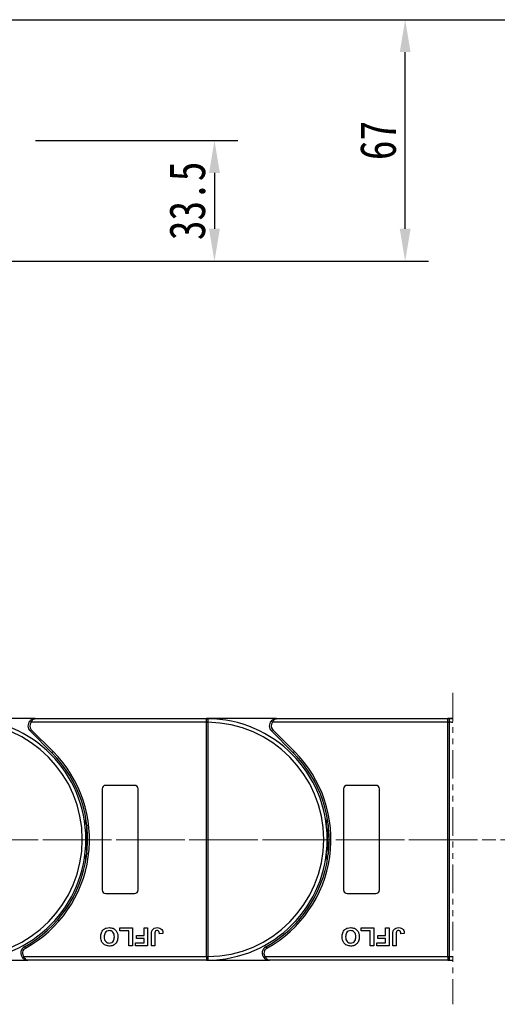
# Model space of a CAD drawing. Header units: millimetres. Extents: x 3698 to 5159, y 261 to 1294.
# Tile 23 of 46: x 4525 to 4658, y 668 to 941. Entities that reach past the tile are written whole.
import ezdxf

# ---------------------------------------------------------------- set-up
doc = ezdxf.new("R2010")
doc.units = ezdxf.units.MM
doc.linetypes.add('CENTERX2', pattern=[20.32, 12.7, -2.54, 2.54, -2.54])
doc.linetypes.add('PHANTOM2', pattern=[31.75, 15.875, -3.175, 3.175, -3.175, 3.175, -3.175])
doc.styles.get("Standard").update_dxf_attribs({"font": '仿宋_GB2312.ttf', "width": 0.8})
doc.dimstyles.new('副本 ISO-45.1', dxfattribs={"dimtxt": 10, "dimasz": 9, "dimexe": 6.5, "dimexo": 0.625, "dimgap": 2.5, "dimtad": 1, "dimdsep": 46, "dimtxsty": 'Standard', "dimcen": 2.5, "dimadec": 0, "dimazin": 0, "dimtfac": 1, "dimtmove": 0, "dimatfit": 3, "dimfxl": 0, "dimarcsym": 0})

# ---------------------------------------------------------------- blocks, each defined once
blk = doc.blocks.new('*D1918')
at = {"color": 0, "lineweight": -2}
for p, q in [((4577.12, 940.69), (5092.44, 940.69)), ((5085.94, 688.7), (5085.94, 931.69)), ((4998.87, 679.7), (5092.44, 679.7))]:
    blk.add_line(p, q, dxfattribs=at)
at = {"color": 0, "lineweight": 9}
for points in [[(5084.44, 931.69), (5087.44, 931.69), (5085.94, 940.69)], [(5084.44, 688.7), (5087.44, 688.7), (5085.94, 679.7)]]:
    blk.add_solid(points, dxfattribs=at)
at = {"layer": 'Defpoints', "color": 0, "lineweight": 9}
for p in [(4576.49, 940.69), (5085.94, 940.69), (4998.25, 679.7)]:
    blk.add_point(p, dxfattribs=at)
at = {"color": 0, "lineweight": 9, "insert": (5078.44, 810.19), "char_height": 10, "attachment_point": 5, "rotation": 90}
blk.add_mtext('2R+67', dxfattribs=at)
blk = doc.blocks.new('*D1919')
at = {"color": 0, "lineweight": -2}
for p, q in [((4513.12, 940.69), (4638.82, 940.69)), ((4632.32, 882.69), (4632.32, 931.69)), ((4510.12, 873.69), (4638.82, 873.69))]:
    blk.add_line(p, q, dxfattribs=at)
at = {"color": 0, "lineweight": 9}
for points in [[(4630.82, 931.69), (4633.82, 931.69), (4632.32, 940.69)], [(4630.82, 882.69), (4633.82, 882.69), (4632.32, 873.69)]]:
    blk.add_solid(points, dxfattribs=at)
at = {"layer": 'Defpoints', "color": 0, "lineweight": 9}
for p in [(4512.49, 940.69), (4632.32, 940.69), (4509.49, 873.69)]:
    blk.add_point(p, dxfattribs=at)
at = {"color": 0, "lineweight": 9, "insert": (4624.82, 907.19), "char_height": 10, "attachment_point": 5, "rotation": 90}
blk.add_mtext('67', dxfattribs=at)
blk = doc.blocks.new('*D1920')
at = {"color": 0, "lineweight": -2}
for p, q in [((4529.68, 907.19), (4585.89, 907.19)), ((4579.39, 898.19), (4579.39, 882.69)), ((4529.68, 873.69), (4585.89, 873.69))]:
    blk.add_line(p, q, dxfattribs=at)
at = {"color": 0, "lineweight": 9}
for points in [[(4577.89, 898.19), (4580.89, 898.19), (4579.39, 907.19)], [(4577.89, 882.69), (4580.89, 882.69), (4579.39, 873.69)]]:
    blk.add_solid(points, dxfattribs=at)
at = {"layer": 'Defpoints', "color": 0, "lineweight": 9}
for p in [(4529.06, 907.19), (4529.06, 873.69), (4579.39, 873.69)]:
    blk.add_point(p, dxfattribs=at)
at = {"color": 0, "lineweight": 9, "insert": (4571.89, 890.44), "char_height": 10, "attachment_point": 5, "rotation": 90}
blk.add_mtext('33.5', dxfattribs=at)

msp = doc.modelspace()

# ---------------------------------------------------------------- linework, layer by layer
at = {"color": 3, "linetype": 'PHANTOM2', "lineweight": 9, "ltscale": 0.5}
msp.add_line((4645.567, 754.027), (4645.566, 667.637), dxfattribs=at)
at = {"color": 7, "linetype": 'Continuous', "lineweight": 25}
for p, q in [((4529.616, 746.85), (4510.204, 746.85)), ((4577.205, 745.85), (4528.498, 745.85)), ((4529.616, 746.85), (4577.205, 746.85)), ((4577.205, 746.73), (4577.205, 746.85)), ((4596.616, 746.85), (4577.205, 746.85)), ((4577.205, 745.85), (4577.205, 746.73)), ((4577.205, 745.848), (4577.205, 745.85)), ((4577.205, 745.848), (4577.554, 745.848)), ((4577.205, 680.852), (4577.205, 745.848)), ((4577.555, 745.851), (4577.554, 745.848)), ((4577.554, 745.848), (4577.554, 680.852)), ((4644.205, 745.85), (4595.498, 745.85)), ((4596.616, 746.85), (4644.205, 746.85)), ((4645.567, 746.85), (4644.205, 746.85)), ((4644.205, 746.73), (4644.205, 746.85)), ((4644.205, 745.85), (4644.205, 746.73)), ((4644.205, 745.848), (4644.205, 745.85)), ((4644.205, 745.848), (4644.555, 745.848)), ((4644.205, 680.852), (4644.205, 745.848)), ((4644.555, 745.851), (4644.555, 745.848)), ((4644.555, 745.848), (4644.555, 680.852)), ((4534.246, 737.392), (4528.202, 743.436)), ((4528.556, 743.79), (4534.6, 737.745)), ((4601.246, 737.392), (4595.202, 743.436)), ((4595.556, 743.79), (4601.6, 737.745)), ((4548.205, 727.35), (4548.205, 699.35)), ((4557.205, 728.35), (4549.205, 728.35)), ((4558.205, 699.35), (4558.205, 727.35)), ((4615.205, 727.35), (4615.205, 699.35)), ((4624.204, 728.35), (4616.205, 728.35)), ((4625.205, 699.35), (4625.205, 727.35)), ((4549.205, 698.35), (4557.205, 698.35)), ((4616.205, 698.35), (4624.204, 698.35)), ((4535.658, 691.03), (4536.064, 691.057)), ((4602.658, 691.03), (4603.064, 691.057)), ((4553.089, 688.017), (4553.089, 688.85)), ((4553.089, 688.85), (4556.615, 688.85)), ((4556.615, 688.85), (4556.615, 683.85)), ((4559.884, 686.735), (4559.884, 688.85)), ((4559.884, 688.85), (4560.846, 688.85)), ((4560.846, 688.85), (4560.846, 683.85)), ((4620.089, 688.017), (4620.089, 688.85)), ((4620.089, 688.85), (4623.615, 688.85)), ((4623.615, 688.85), (4623.615, 683.85)), ((4626.884, 686.735), (4626.884, 688.85)), ((4626.884, 688.85), (4627.846, 688.85)), ((4627.846, 688.85), (4627.846, 683.85)), ((4555.653, 688.017), (4553.089, 688.017)), ((4555.653, 683.85), (4555.653, 688.017)), ((4557.769, 685.901), (4557.769, 686.735)), ((4557.769, 686.735), (4559.884, 686.735)), ((4559.884, 685.901), (4557.769, 685.901)), ((4559.884, 684.684), (4559.884, 685.901)), ((4561.871, 683.85), (4561.871, 687.002)), ((4562.833, 687.086), (4562.833, 683.85)), ((4565.076, 687.248), (4564.115, 687.184)), ((4622.653, 688.017), (4620.089, 688.017)), ((4622.653, 683.85), (4622.653, 688.017)), ((4624.769, 685.901), (4624.769, 686.735)), ((4624.769, 686.735), (4626.884, 686.735)), ((4626.884, 685.901), (4624.769, 685.901)), ((4626.884, 684.684), (4626.884, 685.901)), ((4628.871, 683.85), (4628.871, 687.002)), ((4629.833, 687.086), (4629.833, 683.85)), ((4632.076, 687.248), (4631.115, 687.184)), ((4556.615, 683.85), (4555.653, 683.85)), ((4557.448, 684.684), (4559.884, 684.684)), ((4557.448, 683.85), (4557.448, 684.684)), ((4560.846, 683.85), (4557.448, 683.85)), ((4562.833, 683.85), (4561.871, 683.85)), ((4623.615, 683.85), (4622.653, 683.85)), ((4624.448, 683.85), (4624.448, 684.684)), ((4624.448, 684.684), (4626.884, 684.684)), ((4627.846, 683.85), (4624.448, 683.85)), ((4629.833, 683.85), (4628.871, 683.85)), ((4526.515, 680.85), (4577.205, 680.85)), ((4577.205, 680.85), (4577.205, 680.852)), ((4577.205, 680.852), (4577.554, 680.852)), ((4577.205, 680.85), (4577.205, 679.97)), ((4577.205, 679.97), (4577.205, 679.85)), ((4577.554, 680.852), (4577.555, 680.849)), ((4593.515, 680.85), (4644.205, 680.85)), ((4644.205, 680.85), (4644.205, 680.852)), ((4644.205, 680.852), (4644.555, 680.852)), ((4644.205, 680.85), (4644.205, 679.97)), ((4644.205, 679.97), (4644.205, 679.85)), ((4644.555, 680.852), (4644.555, 680.849)), ((4510.204, 679.85), (4527.633, 679.85)), ((4577.205, 679.85), (4527.633, 679.85)), ((4577.205, 679.85), (4594.633, 679.85)), ((4644.205, 679.85), (4594.633, 679.85)), ((4644.205, 679.85), (4645.566, 679.85))]:
    msp.add_line(p, q, dxfattribs=at)
at = {"color": 1, "linetype": 'CENTERX2', "lineweight": 13}
for p, q in [((4309.523, 713.204), (4657.497, 713.204)), ((5016.913, 713.204), (4311.101, 713.204))]:
    msp.add_line(p, q, dxfattribs=at)
at = {"color": 7, "linetype": 'Continuous', "lineweight": 25, "flags": 128}
for points in [[(4528.498, 745.85), (4528.425, 745.915), (4528.356, 745.978), (4528.291, 746.035), (4528.235, 746.086), (4528.188, 746.127), (4528.154, 746.158), (4528.133, 746.177), (4528.125, 746.184)], [(4595.498, 745.85), (4595.425, 745.915), (4595.356, 745.978), (4595.291, 746.035), (4595.235, 746.086), (4595.188, 746.127), (4595.154, 746.158), (4595.133, 746.177), (4595.125, 746.184)], [(4528.556, 743.79), (4528.487, 743.721), (4528.42, 743.654), (4528.359, 743.593), (4528.306, 743.54), (4528.262, 743.496), (4528.229, 743.463), (4528.209, 743.443), (4528.202, 743.436)], [(4595.556, 743.79), (4595.487, 743.721), (4595.42, 743.654), (4595.359, 743.593), (4595.306, 743.54), (4595.262, 743.496), (4595.229, 743.463), (4595.209, 743.443), (4595.202, 743.436)], [(4534.246, 737.392), (4534.253, 737.399), (4534.273, 737.419), (4534.306, 737.451), (4534.35, 737.495), (4534.403, 737.549), (4534.464, 737.61), (4534.531, 737.676), (4534.6, 737.745)], [(4601.246, 737.392), (4601.253, 737.399), (4601.273, 737.419), (4601.306, 737.451), (4601.35, 737.495), (4601.403, 737.549), (4601.464, 737.61), (4601.531, 737.676), (4601.6, 737.745)], [(4543.453, 717.45), (4543.486, 717.717), (4543.705, 719.16)], [(4610.453, 717.45), (4610.486, 717.717), (4610.705, 719.16)], [(4543.705, 707.541), (4543.486, 708.984), (4543.453, 709.25)], [(4610.705, 707.541), (4610.486, 708.984), (4610.453, 709.25)], [(4526.665, 683.6), (4526.669, 683.592), (4526.683, 683.567), (4526.705, 683.526), (4526.736, 683.472), (4526.772, 683.406), (4526.814, 683.33), (4526.86, 683.248), (4526.907, 683.163)], [(4593.665, 683.6), (4593.669, 683.592), (4593.683, 683.567), (4593.705, 683.526), (4593.736, 683.472), (4593.772, 683.406), (4593.814, 683.33), (4593.86, 683.248), (4593.907, 683.163)], [(4526.142, 680.517), (4526.149, 680.523), (4526.171, 680.542), (4526.205, 680.573), (4526.251, 680.614), (4526.308, 680.665), (4526.372, 680.723), (4526.442, 680.785), (4526.515, 680.85)], [(4593.142, 680.517), (4593.149, 680.523), (4593.171, 680.542), (4593.205, 680.573), (4593.251, 680.614), (4593.308, 680.665), (4593.372, 680.723), (4593.442, 680.785), (4593.515, 680.85)]]:
    msp.add_lwpolyline(points, dxfattribs=at)
at = {"color": 7, "linetype": 'Continuous', "lineweight": 25}
for centre, radius, start, end in [((4510.204, 713.35), 33.5, 270.40019, 89.59981), ((4510.204, 713.35), 32.5, 270.61704, 89.38296), ((4529.616, 744.85), 2, 138.18969, 225), ((4529.616, 744.85), 1.5, 138.18969, 225), ((4577.441, 746.554), 0.295, 90.53545, 143.36272), ((4577.466, 716.067), 29.784, 89.82921, 90.50253), ((4577.205, 713.35), 33.5, 270.40019, 89.59981), ((4577.205, 713.35), 32.5, 270.61704, 89.38296), ((4596.616, 744.85), 2, 138.18969, 225), ((4596.616, 744.85), 1.5, 138.18969, 225), ((4644.441, 746.554), 0.295, 90.53493, 143.36323), ((4644.466, 716.066), 29.785, 89.8292, 90.50253), ((4644.205, 713.35), 33.5, 87.66922, 89.59981), ((4644.205, 713.35), 32.5, 87.59749, 89.38296), ((4510.204, 713.35), 34, 298.95502, 45), ((4510.204, 713.35), 34.5, 298.95502, 45), ((4577.205, 713.35), 34, 298.95502, 45), ((4577.205, 713.35), 34.5, 298.95502, 45), ((4549.205, 727.35), 1, 90, 180), ((4557.205, 727.35), 1, 0, 90), ((4616.205, 727.35), 1, 90, 180), ((4624.205, 727.35), 1, 0, 90), ((4577.205, 713.35), 33.5, 172.96973, 187.03027), ((4644.205, 713.35), 33.5, 172.96973, 187.03027), ((4549.205, 699.35), 1, 180, 270), ((4557.205, 699.35), 1, 270, 0), ((4616.205, 699.35), 1, 180, 270), ((4624.205, 699.35), 1, 270, 0), ((4527.633, 681.85), 2, 118.95502, 221.81031), ((4527.633, 681.85), 1.5, 118.95502, 221.81031), ((4594.633, 681.85), 2, 118.95502, 221.81031), ((4594.633, 681.85), 1.5, 118.95502, 221.81031), ((4577.467, 710.981), 30.132, 269.50135, 270.16691), ((4577.441, 680.146), 0.295, 216.64529, 269.45654), ((4644.467, 710.982), 30.133, 269.50135, 270.16692), ((4644.441, 680.146), 0.295, 216.64477, 269.45706), ((4644.205, 713.35), 32.5, 270.61704, 272.40095), ((4644.205, 713.35), 33.5, 270.40019, 272.32922)]:
    msp.add_arc(centre, radius, start, end, dxfattribs=at)
for points, knots in [([(4529.616, 746.85), (4529.613, 746.85), (4529.602, 746.85), (4529.564, 746.85), (4529.519, 746.848), (4529.261, 746.831), (4528.865, 746.735), (4528.411, 746.472), (4528.204, 746.263), (4528.125, 746.184)], [0, 0, 0, 0, 0.005094, 0.020371, 0.0708136, 0.0890873, 0.5003182, 0.8092273, 1, 1, 1, 1]), ([(4528.498, 745.85), (4528.556, 745.969), (4528.691, 746.243), (4528.882, 746.478), (4529.09, 746.668), (4529.244, 746.768), (4529.41, 746.824), (4529.49, 746.84), (4529.535, 746.846), (4529.561, 746.848), (4529.584, 746.85), (4529.598, 746.85), (4529.606, 746.85), (4529.612, 746.85), (4529.614, 746.85), (4529.616, 746.85)], [0, 0, 0, 0, 0.2046298, 0.4732955, 0.5152802, 0.7431588, 0.8528076, 0.9140863, 0.9320397, 0.9600541, 0.9764934, 0.9861662, 0.9946878, 0.9959145, 1, 1, 1, 1]), ([(4577.205, 746.85), (4577.206, 746.85), (4577.274, 746.85), (4577.359, 746.85), (4577.427, 746.849), (4577.438, 746.849)], [0, 0, 0, 0, 0.0121202, 0.8256637, 1, 1, 1, 1]), ([(4577.438, 746.849), (4577.45, 746.848), (4577.486, 746.844), (4577.522, 746.794), (4577.547, 746.66), (4577.555, 746.431), (4577.556, 746.147), (4577.555, 745.944), (4577.555, 745.851)], [0, 0, 0, 0, 0.073446, 0.2244888, 0.4109967, 0.6135378, 0.8237426, 1, 1, 1, 1]), ([(4596.616, 746.85), (4596.613, 746.85), (4596.602, 746.85), (4596.564, 746.85), (4596.519, 746.848), (4596.261, 746.831), (4595.865, 746.735), (4595.411, 746.472), (4595.204, 746.263), (4595.125, 746.184)], [0, 0, 0, 0, 0.005094, 0.0203632, 0.0707981, 0.0890796, 0.5003108, 0.8092271, 1, 1, 1, 1]), ([(4595.498, 745.85), (4595.556, 745.969), (4595.691, 746.243), (4595.882, 746.478), (4596.09, 746.668), (4596.244, 746.768), (4596.41, 746.824), (4596.49, 746.84), (4596.535, 746.846), (4596.561, 746.848), (4596.584, 746.85), (4596.598, 746.85), (4596.606, 746.85), (4596.612, 746.85), (4596.614, 746.85), (4596.616, 746.85)], [0, 0, 0, 0, 0.2046299, 0.4733, 0.5152801, 0.7431587, 0.8528175, 0.9140862, 0.9320447, 0.960054, 0.9765034, 0.9861661, 0.9946878, 0.9959246, 1, 1, 1, 1]), ([(4644.205, 746.85), (4644.206, 746.85), (4644.274, 746.85), (4644.359, 746.85), (4644.426, 746.849), (4644.438, 746.849)], [0, 0, 0, 0, 0.01214116, 0.82564589, 1, 1, 1, 1]), ([(4644.438, 746.849), (4644.45, 746.848), (4644.486, 746.844), (4644.522, 746.794), (4644.547, 746.66), (4644.555, 746.431), (4644.556, 746.147), (4644.555, 745.944), (4644.555, 745.851)], [0, 0, 0, 0, 0.0734488, 0.2244881, 0.4109969, 0.6135377, 0.8237426, 1, 1, 1, 1]), ([(4547.833, 686.357), (4547.857, 686.727), (4547.906, 687.464), (4548.489, 688.361), (4549.328, 688.852), (4549.907, 688.893), (4550.197, 688.914)], [0, 0, 0, 0, 0.280552, 0.5594882, 0.7794347, 1, 1, 1, 1]), ([(4550.199, 688.081), (4549.962, 688.05), (4549.487, 687.989), (4548.864, 687.328), (4548.821, 686.711), (4548.794, 686.333)], [0, 0, 0, 0, 0.2799889, 0.5597657, 1, 1, 1, 1]), ([(4550.197, 688.914), (4550.567, 688.881), (4551.305, 688.814), (4552.134, 688.122), (4552.528, 687.247), (4552.56, 686.669), (4552.576, 686.38)], [0, 0, 0, 0, 0.2799442, 0.5587056, 0.7790442, 1, 1, 1, 1]), ([(4551.615, 686.347), (4551.603, 686.584), (4551.58, 687.056), (4551.267, 687.658), (4550.757, 688.025), (4550.385, 688.062), (4550.199, 688.081)], [0, 0, 0, 0, 0.2810215, 0.5601159, 0.7799406, 1, 1, 1, 1]), ([(4561.98, 687.953), (4562.059, 688.119), (4562.216, 688.452), (4562.767, 688.854), (4563.242, 688.892), (4563.532, 688.914)], [0, 0, 0, 0, 0.28012336, 0.56035263, 1, 1, 1, 1]), ([(4563.47, 688.081), (4563.354, 688.073), (4563.179, 688.062), (4562.987, 687.923), (4562.83, 687.611), (4562.831, 687.319), (4562.833, 687.086)], [0, 0, 0, 0, 0.2493999, 0.37441982, 0.49945782, 1, 1, 1, 1]), ([(4563.985, 687.806), (4563.951, 687.852), (4563.884, 687.945), (4563.708, 688.059), (4563.56, 688.073), (4563.47, 688.081)], [0, 0, 0, 0, 0.2806739, 0.5608432, 1, 1, 1, 1]), ([(4563.532, 688.914), (4563.776, 688.896), (4564.262, 688.86), (4564.818, 688.407), (4565.047, 687.817), (4565.067, 687.438), (4565.076, 687.248)], [0, 0, 0, 0, 0.2802455, 0.5584189, 0.7788262, 1, 1, 1, 1]), ([(4614.833, 686.357), (4614.857, 686.727), (4614.906, 687.464), (4615.489, 688.361), (4616.328, 688.852), (4616.907, 688.893), (4617.197, 688.914)], [0, 0, 0, 0, 0.2805519, 0.5594921, 0.7794386, 1, 1, 1, 1]), ([(4617.199, 688.081), (4616.962, 688.05), (4616.487, 687.989), (4615.864, 687.328), (4615.821, 686.711), (4615.794, 686.333)], [0, 0, 0, 0, 0.27999, 0.5597639, 1, 1, 1, 1]), ([(4617.197, 688.914), (4617.567, 688.881), (4618.305, 688.814), (4619.134, 688.122), (4619.528, 687.247), (4619.56, 686.669), (4619.576, 686.38)], [0, 0, 0, 0, 0.2799406, 0.55870504, 0.77904371, 1, 1, 1, 1]), ([(4618.615, 686.347), (4618.603, 686.584), (4618.58, 687.056), (4618.267, 687.658), (4617.757, 688.025), (4617.385, 688.062), (4617.199, 688.081)], [0, 0, 0, 0, 0.2810207, 0.5601172, 0.7799412, 1, 1, 1, 1]), ([(4628.98, 687.953), (4629.059, 688.119), (4629.216, 688.452), (4629.767, 688.854), (4630.242, 688.892), (4630.532, 688.914)], [0, 0, 0, 0, 0.28012138, 0.56036475, 1, 1, 1, 1]), ([(4630.47, 688.081), (4630.354, 688.073), (4630.179, 688.062), (4629.987, 687.923), (4629.83, 687.611), (4629.831, 687.319), (4629.833, 687.086)], [0, 0, 0, 0, 0.24939238, 0.37442261, 0.49945143, 1, 1, 1, 1]), ([(4630.985, 687.806), (4630.951, 687.852), (4630.884, 687.945), (4630.708, 688.059), (4630.56, 688.073), (4630.47, 688.081)], [0, 0, 0, 0, 0.2806681, 0.5608522, 1, 1, 1, 1]), ([(4630.532, 688.914), (4630.776, 688.896), (4631.262, 688.86), (4631.818, 688.407), (4632.047, 687.817), (4632.067, 687.438), (4632.076, 687.248)], [0, 0, 0, 0, 0.2802502, 0.5584182, 0.7788269, 1, 1, 1, 1]), ([(4550.212, 683.786), (4549.839, 683.822), (4549.095, 683.892), (4548.268, 684.599), (4547.88, 685.484), (4547.848, 686.066), (4547.833, 686.357)], [0, 0, 0, 0, 0.2798292, 0.5586668, 0.7790059, 1, 1, 1, 1]), ([(4548.794, 686.333), (4548.804, 686.098), (4548.825, 685.629), (4549.127, 685.022), (4549.644, 684.666), (4550.014, 684.635), (4550.199, 684.619)], [0, 0, 0, 0, 0.2810828, 0.5600109, 0.7796893, 1, 1, 1, 1]), ([(4550.199, 684.619), (4550.437, 684.647), (4550.912, 684.702), (4551.547, 685.351), (4551.589, 685.969), (4551.615, 686.347)], [0, 0, 0, 0, 0.2802783, 0.5598744, 1, 1, 1, 1]), ([(4552.576, 686.38), (4552.569, 686.136), (4552.557, 685.701), (4552.415, 685.29), (4552.353, 685.109)], [0, 0, 0, 0, 0.5601707, 1, 1, 1, 1]), ([(4561.871, 687.002), (4561.872, 687.182), (4561.874, 687.503), (4561.948, 687.815), (4561.98, 687.953)], [0, 0, 0, 0, 0.56029497, 1, 1, 1, 1]), ([(4564.115, 687.184), (4564.109, 687.304), (4564.1, 687.519), (4564.02, 687.718), (4563.985, 687.806)], [0, 0, 0, 0, 0.5610277, 1, 1, 1, 1]), ([(4617.212, 683.786), (4616.839, 683.822), (4616.095, 683.892), (4615.268, 684.599), (4614.88, 685.484), (4614.848, 686.066), (4614.833, 686.357)], [0, 0, 0, 0, 0.279832, 0.5586688, 0.7790057, 1, 1, 1, 1]), ([(4615.794, 686.333), (4615.804, 686.098), (4615.825, 685.629), (4616.127, 685.022), (4616.644, 684.666), (4617.014, 684.635), (4617.199, 684.619)], [0, 0, 0, 0, 0.2810858, 0.5600132, 0.7796934, 1, 1, 1, 1]), ([(4617.199, 684.619), (4617.437, 684.647), (4617.912, 684.702), (4618.547, 685.351), (4618.589, 685.969), (4618.615, 686.347)], [0, 0, 0, 0, 0.2802817, 0.5598795, 1, 1, 1, 1]), ([(4619.576, 686.38), (4619.57, 686.136), (4619.557, 685.701), (4619.415, 685.29), (4619.353, 685.109)], [0, 0, 0, 0, 0.5601711, 1, 1, 1, 1]), ([(4628.871, 687.002), (4628.872, 687.182), (4628.874, 687.503), (4628.948, 687.815), (4628.98, 687.953)], [0, 0, 0, 0, 0.56029497, 1, 1, 1, 1]), ([(4631.115, 687.184), (4631.109, 687.304), (4631.1, 687.519), (4631.02, 687.718), (4630.985, 687.806)], [0, 0, 0, 0, 0.5610277, 1, 1, 1, 1]), ([(4551.265, 683.982), (4551.074, 683.917), (4550.731, 683.801), (4550.37, 683.791), (4550.212, 683.786)], [0, 0, 0, 0, 0.559559, 1, 1, 1, 1]), ([(4552.353, 685.109), (4552.205, 684.843), (4551.941, 684.368), (4551.472, 684.1), (4551.265, 683.982)], [0, 0, 0, 0, 0.55995103, 1, 1, 1, 1]), ([(4618.265, 683.982), (4618.074, 683.917), (4617.731, 683.801), (4617.37, 683.791), (4617.212, 683.786)], [0, 0, 0, 0, 0.5595862, 1, 1, 1, 1]), ([(4619.353, 685.109), (4619.205, 684.843), (4618.941, 684.368), (4618.472, 684.1), (4618.265, 683.982)], [0, 0, 0, 0, 0.5599554, 1, 1, 1, 1]), ([(4527.633, 679.85), (4527.63, 679.85), (4527.619, 679.85), (4527.581, 679.851), (4527.536, 679.852), (4527.278, 679.869), (4526.882, 679.966), (4526.428, 680.228), (4526.221, 680.437), (4526.142, 680.517)], [0, 0, 0, 0, 0.0050862, 0.0203632, 0.0708057, 0.0890866, 0.500309, 0.8092216, 1, 1, 1, 1]), ([(4527.633, 679.85), (4527.631, 679.85), (4527.629, 679.85), (4527.623, 679.85), (4527.615, 679.85), (4527.6, 679.851), (4527.578, 679.852), (4527.551, 679.854), (4527.506, 679.86), (4527.427, 679.876), (4527.261, 679.933), (4527.107, 680.033), (4526.899, 680.222), (4526.708, 680.458), (4526.573, 680.732), (4526.515, 680.85)], [0, 0, 0, 0, 0.0040805, 0.0053122, 0.0138339, 0.0235017, 0.0399458, 0.0679607, 0.0859092, 0.147187, 0.2568411, 0.4847185, 0.5266991, 0.7953697, 1, 1, 1, 1]), ([(4577.555, 680.849), (4577.555, 680.835), (4577.555, 680.709), (4577.556, 680.471), (4577.554, 680.18), (4577.539, 679.968), (4577.507, 679.865), (4577.457, 679.855), (4577.438, 679.851)], [0, 0, 0, 0, 0.0272191, 0.2407825, 0.4543137, 0.66663, 0.8727612, 1, 1, 1, 1]), ([(4594.633, 679.85), (4594.63, 679.85), (4594.619, 679.85), (4594.581, 679.851), (4594.536, 679.852), (4594.278, 679.869), (4593.882, 679.966), (4593.428, 680.228), (4593.221, 680.437), (4593.142, 680.517)], [0, 0, 0, 0, 0.00509398, 0.0203632, 0.07081342, 0.08909431, 0.5003086, 0.80922792, 1, 1, 1, 1]), ([(4594.633, 679.85), (4594.631, 679.85), (4594.629, 679.85), (4594.623, 679.85), (4594.615, 679.85), (4594.6, 679.851), (4594.578, 679.852), (4594.551, 679.854), (4594.506, 679.86), (4594.427, 679.876), (4594.261, 679.933), (4594.107, 680.033), (4593.899, 680.222), (4593.708, 680.458), (4593.573, 680.732), (4593.515, 680.85)], [0, 0, 0, 0, 0.0040855, 0.0053122, 0.0138339, 0.0235068, 0.0399458, 0.0679556, 0.0859142, 0.147192, 0.256841, 0.4847232, 0.5266992, 0.7953697, 1, 1, 1, 1]), ([(4644.555, 680.849), (4644.555, 680.835), (4644.555, 680.709), (4644.556, 680.471), (4644.554, 680.18), (4644.539, 679.968), (4644.507, 679.865), (4644.457, 679.855), (4644.438, 679.851)], [0, 0, 0, 0, 0.0272191, 0.2407825, 0.4543137, 0.66663, 0.8727612, 1, 1, 1, 1]), ([(4577.438, 679.851), (4577.427, 679.851), (4577.359, 679.85), (4577.274, 679.85), (4577.206, 679.85), (4577.205, 679.85)], [0, 0, 0, 0, 0.1743363, 0.9878798, 1, 1, 1, 1]), ([(4644.438, 679.851), (4644.426, 679.851), (4644.359, 679.85), (4644.274, 679.85), (4644.206, 679.85), (4644.205, 679.85)], [0, 0, 0, 0, 0.17435411, 0.98785884, 1, 1, 1, 1])]:
    msp.add_open_spline(points, degree=3, knots=knots, dxfattribs=at)
at = {"color": 8, "linetype": 'Continuous', "lineweight": 25}
for points, knots in [([(4535.283, 736.305), (4535.288, 736.314), (4535.312, 736.362), (4535.313, 736.414), (4535.314, 736.456)], [0, 0, 0, 0, 0.19261962, 1, 1, 1, 1]), ([(4602.283, 736.305), (4602.288, 736.314), (4602.312, 736.362), (4602.313, 736.414), (4602.314, 736.456)], [0, 0, 0, 0, 0.1925989, 1, 1, 1, 1]), ([(4535.063, 690.497), (4535.125, 690.435), (4535.202, 690.357), (4535.232, 690.26), (4535.239, 690.24)], [0, 0, 0, 0, 0.7897833, 1, 1, 1, 1]), ([(4602.063, 690.497), (4602.125, 690.435), (4602.202, 690.357), (4602.232, 690.26), (4602.239, 690.24)], [0, 0, 0, 0, 0.7897777, 1, 1, 1, 1])]:
    msp.add_open_spline(points, degree=3, knots=knots, dxfattribs=at)

# ---------------------------------------------------------------- dimensions: what is measured, and where the dimension line sits
at = {"color": 5, "lineweight": 9}
for base, p1, p2, picture, middle in [((4632.325, 940.685), (4509.492, 873.685), (4512.492, 940.685), '*D1919', (4624.825, 907.185)), ((4579.393, 873.685), (4529.058, 907.185), (4529.058, 873.685), '*D1920', (4571.893, 890.435))]:
    dim = msp.add_linear_dim(base=base, p1=p1, p2=p2, angle=90, dimstyle='副本 ISO-45.1', dxfattribs=at)
    dim.commit()
    dim.dimension.update_dxf_attribs({"geometry": picture, "text_midpoint": middle})
dim = msp.add_linear_dim(base=(5085.936, 940.685), p1=(4998.249, 679.704), p2=(4576.491, 940.685), angle=90, text='2R+67', dimstyle='副本 ISO-45.1', dxfattribs=at)
dim.commit()
dim.dimension.update_dxf_attribs({"geometry": '*D1918', "text_midpoint": (5078.436, 810.195)})

doc.saveas('drawing.dxf')
